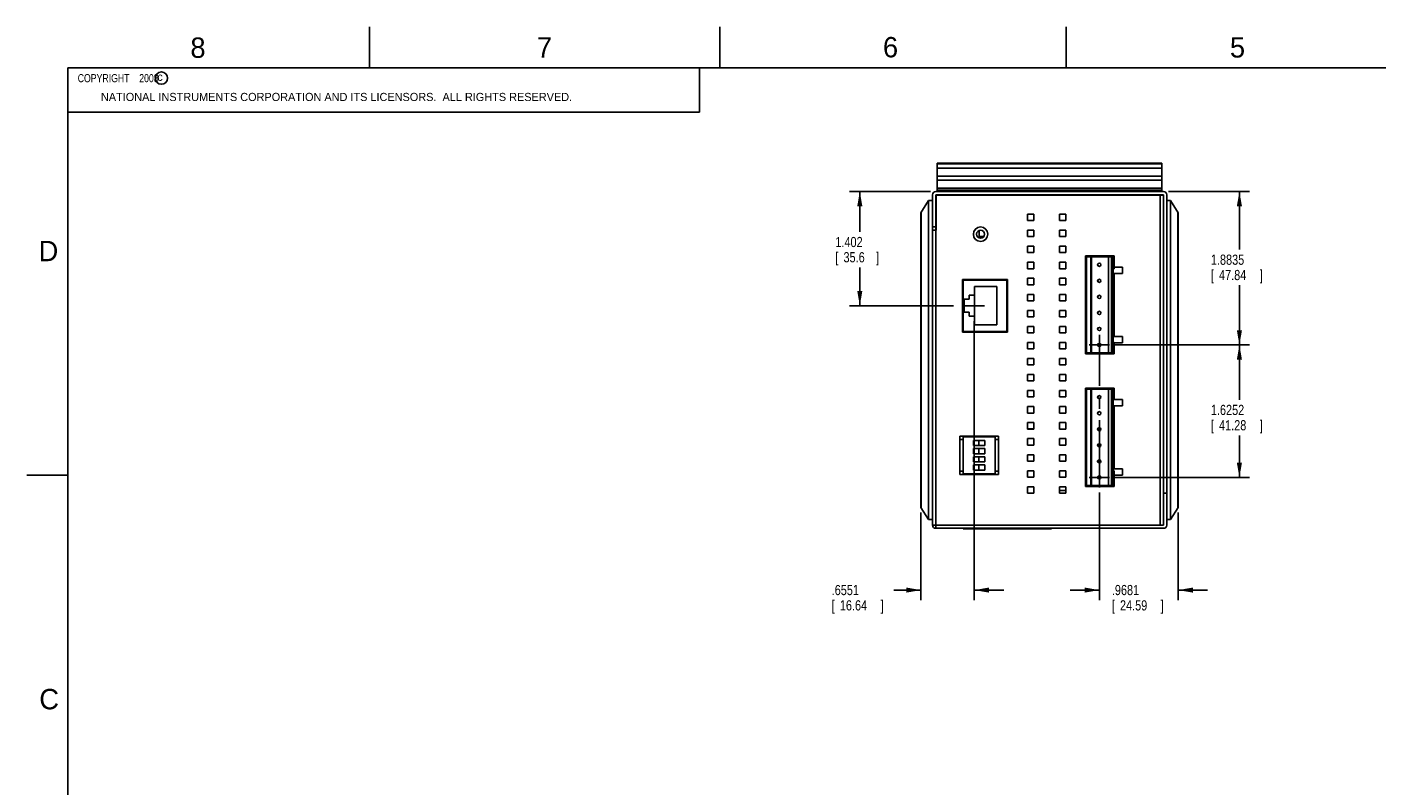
# Model space of a CAD drawing. Header units: inches. Extents: x 0 to 34, y 0 to 22.
# Tile 5 of 18: x 0 to 16.6, y 12.7 to 22. Entities that reach past the tile are written whole.
import ezdxf

# ---------------------------------------------------------------- set-up
doc = ezdxf.new("R2010")
doc.units = ezdxf.units.IN
doc.header["$LTSCALE"] = 1.87
doc.header["$MEASUREMENT"] = 0
doc.linetypes.add('CENTER', pattern=[0.6, 0.375, -0.075, 0.075, -0.075])
doc.layers.get('0').update_dxf_attribs({"linetype": 'CONTINUOUS'})
doc.layers.add('DEFAULT_1', color=7, linetype='CENTER')
doc.layers.add('DIMENSIONS', color=7, linetype='CONTINUOUS')
doc.styles.get("Standard").update_dxf_attribs({"font": 'txt', "width": 0.8})
doc.dimstyles.new('DIMSTYLE_1', dxfattribs={"dimtxt": 0.125, "dimasz": 0.18, "dimexe": 0.18, "dimexo": 0.0625, "dimgap": 0.09, "dimtad": 0, "dimtih": 1, "dimtoh": 1, "dimzin": 4, "dimdsep": 46, "dimtxsty": 'STANDARD', "dimblk": '_FILLED', "dimblk1": '_FILLED', "dimblk2": '_FILLED', "dimcen": 0.09, "dimadec": 0, "dimazin": 0, "dimtp": 0.02, "dimtm": 0.02, "dimtfac": 1, "dimtofl": 0, "dimtmove": 0, "dimatfit": 3, "dimldrblk": '_FILLED', "dimfxl": 1, "dimtolj": 1, "dimtzin": 4, "dimarcsym": 0})
doc.dimstyles.new('DIMSTYLE_2', dxfattribs={"dimtxt": 0.125, "dimasz": 0.18, "dimexe": 0.18, "dimexo": 0.0625, "dimgap": 0.09, "dimtad": 0, "dimtih": 1, "dimtoh": 1, "dimdec": 3, "dimzin": 4, "dimdsep": 46, "dimtxsty": 'STANDARD', "dimblk": '_FILLED', "dimblk1": '_FILLED', "dimblk2": '_FILLED', "dimcen": 0.09, "dimadec": 0, "dimazin": 0, "dimtp": 0.01, "dimtm": 0.01, "dimtfac": 1, "dimtdec": 3, "dimtofl": 0, "dimtmove": 0, "dimatfit": 3, "dimldrblk": '_FILLED', "dimfxl": 1, "dimtolj": 1, "dimtzin": 4, "dimarcsym": 0})

# ---------------------------------------------------------------- blocks, each defined once
blk = doc.blocks.new('_FILLED')
at = {"color": 0, "linetype": 'BYBLOCK'}
blk.add_solid([(0, 0), (-1, 0.174), (-1, -0.174)], dxfattribs=at)
blk = doc.blocks.new('*D0')
at = {"layer": 'DIMENSIONS', "color": 2, "linetype": 'CONTINUOUS'}
for p, q in [((11.085, 19.98), (10.092, 19.98)), ((10.217, 19.98), (10.217, 19.486)), ((10.217, 18.579), (10.217, 19.048)), ((11.367, 18.579), (10.092, 18.579))]:
    blk.add_line(p, q, dxfattribs=at)
at = {"layer": 'DIMENSIONS', "color": 2, "linetype": 'CONTINUOUS', "xscale": 0.18, "yscale": 0.18, "zscale": 0.18}
for p, rotation in [((10.217, 19.98), 90), ((10.217, 18.579), 270)]:
    blk.add_blockref('_FILLED', p, dxfattribs=dict(at, rotation=rotation))
at = {"layer": 'DIMENSIONS', "color": 2, "linetype": 'CONTINUOUS', "width": 0.8}
for s, p in [('1.402', (9.917, 19.298)), ('[', (9.917, 19.111)), ('35.6', (10.017, 19.111)), (']', (10.417, 19.111))]:
    blk.add_text(s, height=0.125, dxfattribs=at).set_placement(p)
blk = doc.blocks.new('*D19')
at = {"layer": 'DIMENSIONS', "color": 2, "linetype": 'CONTINUOUS'}
for p, q in [((11.622, 18.391), (11.622, 14.963)), ((10.967, 16.04), (10.967, 14.963)), ((10.967, 15.088), (10.635, 15.088)), ((11.622, 15.088), (11.982, 15.088))]:
    blk.add_line(p, q, dxfattribs=at)
at = {"layer": 'DIMENSIONS', "color": 2, "linetype": 'CONTINUOUS', "xscale": 0.18, "yscale": 0.18, "zscale": 0.18}
blk.add_blockref('_FILLED', (10.967, 15.088), dxfattribs=at)
at = {"layer": 'DIMENSIONS', "color": 2, "linetype": 'CONTINUOUS', "xscale": 0.18, "yscale": 0.18, "zscale": 0.18, "rotation": 180}
blk.add_blockref('_FILLED', (11.622, 15.088), dxfattribs=at)
at = {"layer": 'DIMENSIONS', "color": 2, "linetype": 'CONTINUOUS', "width": 0.8}
for s, p in [('.6551', (9.872, 15.026)), ('[', (9.872, 14.838)), ('16.64', (9.972, 14.838)), (']', (10.472, 14.838))]:
    blk.add_text(s, height=0.125, dxfattribs=at).set_placement(p)
blk = doc.blocks.new('*D20')
at = {"layer": 'DIMENSIONS', "color": 2, "linetype": 'CONTINUOUS'}
for p, q in [((13.156, 16.284), (13.156, 14.963)), ((14.124, 16.04), (14.124, 14.963)), ((13.156, 15.088), (12.796, 15.088)), ((14.124, 15.088), (14.484, 15.088))]:
    blk.add_line(p, q, dxfattribs=at)
at = {"layer": 'DIMENSIONS', "color": 2, "linetype": 'CONTINUOUS', "xscale": 0.18, "yscale": 0.18, "zscale": 0.18}
blk.add_blockref('_FILLED', (13.156, 15.088), dxfattribs=at)
at = {"layer": 'DIMENSIONS', "color": 2, "linetype": 'CONTINUOUS', "xscale": 0.18, "yscale": 0.18, "zscale": 0.18, "rotation": 180}
blk.add_blockref('_FILLED', (14.124, 15.088), dxfattribs=at)
at = {"layer": 'DIMENSIONS', "color": 2, "linetype": 'CONTINUOUS', "width": 0.8}
for s, p in [('.9681', (13.309, 15.026)), ('[', (13.309, 14.838)), ('24.59', (13.409, 14.838)), (']', (13.909, 14.838))]:
    blk.add_text(s, height=0.125, dxfattribs=at).set_placement(p)
blk = doc.blocks.new('*D21')
at = {"layer": 'DIMENSIONS', "color": 2, "linetype": 'CONTINUOUS'}
for p, q in [((13.343, 18.097), (14.999, 18.097)), ((14.874, 18.097), (14.874, 17.424)), ((14.874, 16.471), (14.874, 16.987)), ((13.343, 16.471), (14.999, 16.471))]:
    blk.add_line(p, q, dxfattribs=at)
at = {"layer": 'DIMENSIONS', "color": 2, "linetype": 'CONTINUOUS', "xscale": 0.18, "yscale": 0.18, "zscale": 0.18}
for p, rotation in [((14.874, 18.097), 90), ((14.874, 16.471), 270)]:
    blk.add_blockref('_FILLED', p, dxfattribs=dict(at, rotation=rotation))
at = {"layer": 'DIMENSIONS', "color": 2, "linetype": 'CONTINUOUS', "width": 0.8}
for s, p in [('1.6252', (14.524, 17.237)), ('[', (14.524, 17.049)), ('41.28', (14.624, 17.049)), (']', (15.124, 17.049))]:
    blk.add_text(s, height=0.125, dxfattribs=at).set_placement(p)
blk = doc.blocks.new('*D22')
at = {"layer": 'DIMENSIONS', "color": 2, "linetype": 'CONTINUOUS'}
for p, q in [((14.006, 19.98), (14.999, 19.98)), ((14.874, 19.98), (14.874, 19.268)), ((14.874, 18.097), (14.874, 18.831)), ((13.343, 18.097), (14.999, 18.097))]:
    blk.add_line(p, q, dxfattribs=at)
at = {"layer": 'DIMENSIONS', "color": 2, "linetype": 'CONTINUOUS', "xscale": 0.18, "yscale": 0.18, "zscale": 0.18}
for p, rotation in [((14.874, 19.98), 90), ((14.874, 18.097), 270)]:
    blk.add_blockref('_FILLED', p, dxfattribs=dict(at, rotation=rotation))
at = {"layer": 'DIMENSIONS', "color": 2, "linetype": 'CONTINUOUS', "width": 0.8}
for s, p in [('1.8835', (14.524, 19.081)), ('[', (14.524, 18.893)), ('47.84', (14.624, 18.893)), (']', (15.124, 18.893))]:
    blk.add_text(s, height=0.125, dxfattribs=at).set_placement(p)

msp = doc.modelspace()

# ---------------------------------------------------------------- linework, layer by layer
at = {"color": 2, "linetype": 'CONTINUOUS'}
for p, q in [((4.2, 21.5), (4.2, 22)), ((8.5, 21.5), (8.5, 22)), ((12.75, 21.5), (12.75, 22)), ((0.5, 21.5), (8.25, 21.5)), ((0.5, 21.5), (0.5, 20.9531)), ((8.25, 21.5), (8.25, 20.9531)), ((0.5, 20.9531), (8.25, 20.9531)), ((0, 16.5), (0.5, 16.5))]:
    msp.add_line(p, q, dxfattribs=at)
at = {"color": 7, "linetype": 'CONTINUOUS'}
for p, q in [((11.1676, 19.9802), (11.1676, 20.3266)), ((11.1676, 20.3266), (13.9235, 20.3266)), ((13.9235, 20.3208), (11.1676, 20.3208)), ((11.1676, 20.2676), (13.9235, 20.2676)), ((13.9235, 19.9802), (13.9235, 20.3266)), ((13.9235, 20.1691), (11.1676, 20.1691)), ((11.1676, 20.1179), (13.9235, 20.1179)), ((13.9235, 20.0195), (11.1676, 20.0195)), ((13.9235, 20.0117), (11.1676, 20.0117)), ((11.1676, 19.988), (13.9235, 19.988)), ((10.9672, 19.7203), (11.0617, 19.8699)), ((10.9672, 19.7203), (10.9672, 16.1022)), ((10.9696, 19.7243), (10.9696, 16.0983)), ((10.9717, 19.7274), (10.9717, 16.0951)), ((11.0617, 15.9526), (11.0617, 19.8699)), ((11.0617, 19.8699), (11.1085, 19.8699)), ((11.1085, 15.9526), (11.1085, 19.8699)), ((13.9825, 19.8699), (13.9825, 15.9526)), ((14.0294, 19.8699), (13.9825, 19.8699)), ((14.0294, 19.8699), (14.0294, 15.9526)), ((14.1239, 19.7203), (14.0294, 19.8699)), ((14.1194, 16.0951), (14.1194, 19.7274)), ((14.1214, 16.0982), (14.1214, 19.7242)), ((14.1239, 16.1022), (14.1239, 19.7203)), ((12.9983, 17.9865), (12.9983, 19.1912)), ((12.9983, 19.1794), (13.3258, 19.1794)), ((13.0512, 17.9983), (13.0512, 19.1794)), ((13.0593, 17.9983), (13.0593, 19.1794)), ((13.2668, 17.9983), (13.2668, 19.1794)), ((13.305, 19.1794), (13.305, 17.9983)), ((13.3258, 17.9983), (13.3258, 19.1794)), ((11.4865, 18.2557), (11.4865, 18.9014)), ((11.4865, 18.8935), (12.0219, 18.8935)), ((12.0219, 18.2636), (12.0219, 18.8935)), ((11.6223, 18.8148), (11.6223, 18.7065)), ((11.8979, 18.8148), (11.6223, 18.8148)), ((11.8979, 18.3424), (11.8979, 18.8148)), ((11.4963, 18.6573), (11.4963, 18.4998)), ((11.5593, 18.6573), (11.4963, 18.6573)), ((11.5593, 18.7065), (11.5593, 18.6573)), ((11.6223, 18.7065), (11.5593, 18.7065)), ((11.4963, 18.4998), (11.5593, 18.4998)), ((11.5593, 18.4998), (11.5593, 18.4506)), ((11.5593, 18.4506), (11.6223, 18.4506)), ((11.6223, 18.4506), (11.6223, 18.3424)), ((12.0219, 18.2636), (11.4865, 18.2636)), ((11.6223, 18.3424), (11.8979, 18.3424)), ((12.9983, 17.9983), (13.3258, 17.9983)), ((12.9983, 16.3613), (12.9983, 17.566)), ((12.9983, 17.5542), (13.3258, 17.5542)), ((13.0512, 16.3731), (13.0512, 17.5542)), ((13.0593, 16.3731), (13.0593, 17.5542)), ((13.2668, 16.3731), (13.2668, 17.5542)), ((13.305, 17.5542), (13.305, 16.3731)), ((13.3258, 16.3731), (13.3258, 17.5542)), ((12.2739, 17.0679), (12.3526, 17.0679)), ((11.4865, 16.5081), (11.4865, 16.9774)), ((11.4865, 16.9695), (11.8762, 16.9695)), ((11.6125, 16.9242), (11.7502, 16.9242)), ((11.6125, 16.8613), (11.6125, 16.9242)), ((11.6754, 16.9242), (11.6754, 16.8613)), ((11.7502, 16.8613), (11.7502, 16.9242)), ((11.8762, 16.516), (11.8762, 16.9695)), ((11.6125, 16.8613), (11.7502, 16.8613)), ((11.6125, 16.8242), (11.7502, 16.8242)), ((11.6125, 16.7613), (11.6125, 16.8242)), ((11.6125, 16.7613), (11.7502, 16.7613)), ((11.6754, 16.8242), (11.6754, 16.7613)), ((11.7502, 16.7613), (11.7502, 16.8242)), ((11.6125, 16.7242), (11.7502, 16.7242)), ((11.6125, 16.6613), (11.6125, 16.7242)), ((11.6125, 16.6613), (11.7502, 16.6613)), ((11.6125, 16.6242), (11.7502, 16.6242)), ((11.6125, 16.5613), (11.6125, 16.6242)), ((11.6754, 16.7242), (11.6754, 16.6613)), ((11.6754, 16.6242), (11.6754, 16.5613)), ((11.7502, 16.6613), (11.7502, 16.7242)), ((11.7502, 16.5613), (11.7502, 16.6242)), ((11.8762, 16.516), (11.4865, 16.516)), ((11.6125, 16.5613), (11.7502, 16.5613)), ((11.8605, 16.5081), (11.8605, 16.516)), ((12.6676, 16.3109), (12.7463, 16.3109)), ((12.9983, 16.3731), (13.3258, 16.3731)), ((11.0617, 15.9526), (10.9672, 16.1022)), ((14.1239, 16.1022), (14.0294, 15.9526)), ((11.0617, 15.9526), (11.1085, 15.9526)), ((14.0294, 15.9526), (13.9825, 15.9526)), ((11.4865, 15.8463), (11.4865, 15.8384)), ((11.4865, 15.8384), (12.5691, 15.8384)), ((12.0101, 15.8463), (12.0101, 15.8384)), ((12.5691, 15.8384), (12.5691, 15.8463))]:
    msp.add_line(p, q, dxfattribs=at)
at = {"color": 6, "linetype": 'CONTINUOUS'}
for p, q in [((11.1085, 19.8699), (11.1085, 19.9408)), ((11.1479, 19.9802), (13.9432, 19.9802)), ((11.1479, 15.8463), (11.1479, 19.9408)), ((13.9432, 19.9408), (11.1479, 19.9408)), ((11.1518, 19.5077), (11.1518, 19.9368)), ((11.1518, 19.9368), (13.9432, 19.9368)), ((11.3723, 19.9408), (11.3723, 19.9368)), ((11.5534, 19.9408), (11.5534, 19.9368)), ((11.8565, 19.9408), (11.8565, 19.9368)), ((12.0337, 19.9408), (12.0337, 19.9368)), ((13.0573, 19.9408), (13.0573, 19.9368)), ((13.2345, 19.9408), (13.2345, 19.9368)), ((13.5376, 19.9408), (13.5376, 19.9368)), ((13.7188, 19.9408), (13.7188, 19.9368)), ((13.9038, 19.9368), (13.9038, 15.8857)), ((13.9432, 15.8857), (13.9432, 19.9408)), ((13.9825, 19.9408), (13.9825, 19.8699)), ((11.1085, 19.5471), (11.1518, 19.5471)), ((12.2739, 19.7026), (12.2739, 19.6239)), ((12.3526, 19.7026), (12.2739, 19.7026)), ((12.2739, 19.6239), (12.3526, 19.6239)), ((12.3526, 19.6239), (12.3526, 19.7026)), ((12.6676, 19.7026), (12.6676, 19.6239)), ((12.7463, 19.7026), (12.6676, 19.7026)), ((12.6676, 19.6239), (12.7463, 19.6239)), ((12.7463, 19.6239), (12.7463, 19.7026)), ((11.1085, 19.5077), (11.1518, 19.5077)), ((11.6105, 19.4551), (11.6105, 19.4566)), ((11.6833, 19.5024), (11.6833, 19.427)), ((11.6833, 19.427), (11.738, 19.427)), ((11.7876, 19.458), (11.7876, 19.4565)), ((12.2739, 19.5057), (12.2739, 19.427)), ((12.3526, 19.5057), (12.2739, 19.5057)), ((12.2739, 19.427), (12.3526, 19.427)), ((12.3526, 19.427), (12.3526, 19.5057)), ((12.6676, 19.5057), (12.6676, 19.427)), ((12.7463, 19.5057), (12.6676, 19.5057)), ((12.6676, 19.427), (12.7463, 19.427)), ((12.7463, 19.427), (12.7463, 19.5057)), ((12.2739, 19.3089), (12.2739, 19.2302)), ((12.3526, 19.3089), (12.2739, 19.3089)), ((12.2739, 19.2302), (12.3526, 19.2302)), ((12.3526, 19.2302), (12.3526, 19.3089)), ((12.6676, 19.3089), (12.6676, 19.2302)), ((12.7463, 19.3089), (12.6676, 19.3089)), ((12.6676, 19.2302), (12.7463, 19.2302)), ((12.7463, 19.2302), (12.7463, 19.3089)), ((12.2739, 19.112), (12.2739, 19.0333)), ((12.3526, 19.112), (12.2739, 19.112)), ((12.3526, 19.0333), (12.3526, 19.112)), ((12.6676, 19.112), (12.6676, 19.0333)), ((12.7463, 19.112), (12.6676, 19.112)), ((12.7463, 19.0333), (12.7463, 19.112)), ((12.9865, 17.9865), (12.9865, 19.1912)), ((12.9865, 19.1912), (13.3376, 19.1912)), ((13.3369, 19.112), (13.3258, 19.112)), ((13.3369, 19.0333), (13.3369, 19.112)), ((13.3376, 19.1912), (13.3376, 19.0534)), ((13.3376, 19.0534), (13.4392, 19.0534)), ((13.4392, 19.0534), (13.4392, 18.9754)), ((11.4786, 18.2557), (11.4786, 18.9014)), ((11.4786, 18.9014), (12.0298, 18.9014)), ((11.5652, 18.8935), (11.5652, 18.9014)), ((11.6833, 18.9014), (11.6833, 18.8935)), ((11.7621, 18.8935), (11.7621, 18.9014)), ((12.0298, 18.9014), (12.0298, 18.2557)), ((12.2739, 19.0333), (12.3526, 19.0333)), ((12.2739, 18.9152), (12.2739, 18.8365)), ((12.3526, 18.9152), (12.2739, 18.9152)), ((12.3526, 18.8365), (12.3526, 18.9152)), ((12.6676, 19.0333), (12.7463, 19.0333)), ((12.6676, 18.9152), (12.6676, 18.8365)), ((12.7463, 18.9152), (12.6676, 18.9152)), ((12.7463, 18.8365), (12.7463, 18.9152)), ((13.3258, 19.0333), (13.3369, 19.0333)), ((13.3369, 18.9152), (13.3258, 18.9152)), ((13.3369, 18.8365), (13.3369, 18.9152)), ((13.3376, 18.9754), (13.3376, 18.2022)), ((13.4392, 18.9754), (13.3376, 18.9754)), ((12.2739, 18.8365), (12.3526, 18.8365)), ((12.2739, 18.7183), (12.2739, 18.6396)), ((12.3526, 18.7183), (12.2739, 18.7183)), ((12.3526, 18.6396), (12.3526, 18.7183)), ((12.6676, 18.8365), (12.7463, 18.8365)), ((12.6676, 18.7183), (12.6676, 18.6396)), ((12.7463, 18.7183), (12.6676, 18.7183)), ((12.7463, 18.6396), (12.7463, 18.7183)), ((13.3258, 18.8365), (13.3369, 18.8365)), ((13.3369, 18.7183), (13.3258, 18.7183)), ((13.3369, 18.6396), (13.3369, 18.7183)), ((12.2739, 18.6396), (12.3526, 18.6396)), ((12.6676, 18.6396), (12.7463, 18.6396)), ((13.3258, 18.6396), (13.3369, 18.6396)), ((12.2739, 18.5215), (12.2739, 18.4428)), ((12.3526, 18.5215), (12.2739, 18.5215)), ((12.2739, 18.4428), (12.3526, 18.4428)), ((12.3526, 18.4428), (12.3526, 18.5215)), ((12.6676, 18.5215), (12.6676, 18.4428)), ((12.7463, 18.5215), (12.6676, 18.5215)), ((12.6676, 18.4428), (12.7463, 18.4428)), ((12.7463, 18.4428), (12.7463, 18.5215)), ((13.3369, 18.5215), (13.3258, 18.5215)), ((13.3258, 18.4428), (13.3369, 18.4428)), ((13.3369, 18.4428), (13.3369, 18.5215)), ((12.0298, 18.2557), (11.4786, 18.2557)), ((11.5652, 18.2557), (11.5652, 18.2636)), ((11.6833, 18.2636), (11.6833, 18.2557)), ((11.7621, 18.2557), (11.7621, 18.2636)), ((12.2739, 18.3246), (12.2739, 18.2459)), ((12.3526, 18.3246), (12.2739, 18.3246)), ((12.2739, 18.2459), (12.3526, 18.2459)), ((12.3526, 18.2459), (12.3526, 18.3246)), ((12.6676, 18.3246), (12.6676, 18.2459)), ((12.7463, 18.3246), (12.6676, 18.3246)), ((12.6676, 18.2459), (12.7463, 18.2459)), ((12.7463, 18.2459), (12.7463, 18.3246)), ((13.3369, 18.3246), (13.3258, 18.3246)), ((13.3258, 18.2459), (13.3369, 18.2459)), ((13.3369, 18.2459), (13.3369, 18.3246)), ((12.2739, 18.1278), (12.2739, 18.0491)), ((12.3526, 18.1278), (12.2739, 18.1278)), ((12.3526, 18.0491), (12.3526, 18.1278)), ((12.6676, 18.1278), (12.6676, 18.0491)), ((12.7463, 18.1278), (12.6676, 18.1278)), ((12.7463, 18.0491), (12.7463, 18.1278)), ((13.3369, 18.1278), (13.3258, 18.1278)), ((13.3369, 18.0491), (13.3369, 18.1278)), ((13.3376, 18.2022), (13.4392, 18.2022)), ((13.4392, 18.1242), (13.3376, 18.1242)), ((13.3376, 18.1242), (13.3376, 17.9865)), ((13.4392, 18.2022), (13.4392, 18.1242)), ((12.2739, 18.0491), (12.3526, 18.0491)), ((12.2739, 17.9309), (12.2739, 17.8522)), ((12.3526, 17.9309), (12.2739, 17.9309)), ((12.3526, 17.8522), (12.3526, 17.9309)), ((12.6676, 18.0491), (12.7463, 18.0491)), ((12.7463, 17.9309), (12.6676, 17.9309)), ((12.6676, 17.9309), (12.6676, 17.8522)), ((12.7463, 17.8522), (12.7463, 17.9309)), ((13.3376, 17.9865), (12.9865, 17.9865)), ((13.3258, 18.0491), (13.3369, 18.0491)), ((12.2739, 17.8522), (12.3526, 17.8522)), ((12.3526, 17.7341), (12.2739, 17.7341)), ((12.2739, 17.7341), (12.2739, 17.6554)), ((12.3526, 17.6554), (12.3526, 17.7341)), ((12.6676, 17.8522), (12.7463, 17.8522)), ((12.7463, 17.7341), (12.6676, 17.7341)), ((12.6676, 17.7341), (12.6676, 17.6554)), ((12.7463, 17.6554), (12.7463, 17.7341)), ((12.2739, 17.6554), (12.3526, 17.6554)), ((12.6676, 17.6554), (12.7463, 17.6554)), ((12.9865, 17.566), (13.3376, 17.566)), ((12.9865, 16.3613), (12.9865, 17.566)), ((13.3376, 17.566), (13.3376, 17.4282)), ((12.3526, 17.5372), (12.2739, 17.5372)), ((12.2739, 17.5372), (12.2739, 17.4585)), ((12.2739, 17.4585), (12.3526, 17.4585)), ((12.3526, 17.4585), (12.3526, 17.5372)), ((12.7463, 17.5372), (12.6676, 17.5372)), ((12.6676, 17.5372), (12.6676, 17.4585)), ((12.6676, 17.4585), (12.7463, 17.4585)), ((12.7463, 17.4585), (12.7463, 17.5372)), ((13.3369, 17.5372), (13.3258, 17.5372)), ((13.3258, 17.4585), (13.3369, 17.4585)), ((13.3369, 17.4585), (13.3369, 17.5372)), ((13.3376, 17.4282), (13.4392, 17.4282)), ((13.4392, 17.4282), (13.4392, 17.3502)), ((12.3526, 17.3404), (12.2739, 17.3404)), ((12.2739, 17.3404), (12.2739, 17.2617)), ((12.2739, 17.2617), (12.3526, 17.2617)), ((12.3526, 17.2617), (12.3526, 17.3404)), ((12.7463, 17.3404), (12.6676, 17.3404)), ((12.6676, 17.3404), (12.6676, 17.2617)), ((12.6676, 17.2617), (12.7463, 17.2617)), ((12.7463, 17.2617), (12.7463, 17.3404)), ((13.3369, 17.3404), (13.3258, 17.3404)), ((13.3258, 17.2617), (13.3369, 17.2617)), ((13.3369, 17.2617), (13.3369, 17.3404)), ((13.4392, 17.3502), (13.3376, 17.3502)), ((13.3376, 17.3502), (13.3376, 16.577)), ((12.3526, 17.1435), (12.2739, 17.1435)), ((12.2739, 17.1435), (12.2739, 17.0648)), ((12.2739, 17.0648), (12.3526, 17.0648)), ((12.3526, 17.0648), (12.3526, 17.1435)), ((12.7463, 17.1435), (12.6676, 17.1435)), ((12.6676, 17.1435), (12.6676, 17.0648)), ((12.6676, 17.0648), (12.7463, 17.0648)), ((12.7463, 17.0648), (12.7463, 17.1435)), ((13.3369, 17.1435), (13.3258, 17.1435)), ((13.3258, 17.0648), (13.3369, 17.0648)), ((13.3369, 17.0648), (13.3369, 17.1435)), ((11.4451, 16.9774), (11.4451, 16.5081)), ((11.4451, 16.9774), (11.9176, 16.9774)), ((11.4451, 16.938), (11.4845, 16.938)), ((11.4845, 16.5475), (11.4845, 16.938)), ((11.8782, 16.938), (11.9176, 16.938)), ((11.8782, 16.938), (11.8782, 16.5475)), ((11.9176, 16.5081), (11.9176, 16.9774)), ((12.3526, 16.9467), (12.2739, 16.9467)), ((12.2739, 16.9467), (12.2739, 16.8679)), ((12.3526, 16.8679), (12.3526, 16.9467)), ((12.7463, 16.9467), (12.6676, 16.9467)), ((12.6676, 16.9467), (12.6676, 16.8679)), ((12.7463, 16.8679), (12.7463, 16.9467)), ((13.3369, 16.9467), (13.3258, 16.9467)), ((13.3369, 16.8679), (13.3369, 16.9467)), ((12.2739, 16.8679), (12.3526, 16.8679)), ((12.3526, 16.7498), (12.2739, 16.7498)), ((12.2739, 16.7498), (12.2739, 16.6711)), ((12.3526, 16.6711), (12.3526, 16.7498)), ((12.6676, 16.8679), (12.7463, 16.8679)), ((12.7463, 16.7498), (12.6676, 16.7498)), ((12.6676, 16.7498), (12.6676, 16.6711)), ((12.7463, 16.6711), (12.7463, 16.7498)), ((13.3258, 16.8679), (13.3369, 16.8679)), ((13.3369, 16.7498), (13.3258, 16.7498)), ((13.3369, 16.6711), (13.3369, 16.7498)), ((12.2739, 16.6711), (12.3526, 16.6711)), ((12.6676, 16.6711), (12.7463, 16.6711)), ((13.3258, 16.6711), (13.3369, 16.6711)), ((13.3376, 16.577), (13.4392, 16.577)), ((13.4392, 16.577), (13.4392, 16.4991)), ((11.4845, 16.5475), (11.4451, 16.5475)), ((11.9176, 16.5081), (11.4451, 16.5081)), ((11.9176, 16.5475), (11.8782, 16.5475)), ((12.3526, 16.553), (12.2739, 16.553)), ((12.2739, 16.553), (12.2739, 16.4742)), ((12.2739, 16.4742), (12.3526, 16.4742)), ((12.3526, 16.4742), (12.3526, 16.553)), ((12.7463, 16.553), (12.6676, 16.553)), ((12.6676, 16.553), (12.6676, 16.4742)), ((12.6676, 16.4742), (12.7463, 16.4742)), ((12.7463, 16.4742), (12.7463, 16.553)), ((13.3369, 16.553), (13.3258, 16.553)), ((13.3258, 16.4742), (13.3369, 16.4742)), ((13.3369, 16.4742), (13.3369, 16.553)), ((13.4392, 16.4991), (13.3376, 16.4991)), ((13.3376, 16.4991), (13.3376, 16.3613)), ((12.3526, 16.3561), (12.2739, 16.3561)), ((12.2739, 16.3561), (12.2739, 16.2774)), ((12.2739, 16.2774), (12.3526, 16.2774)), ((12.3526, 16.2774), (12.3526, 16.3561)), ((12.7463, 16.3561), (12.6676, 16.3561)), ((12.6676, 16.3561), (12.6676, 16.2774)), ((12.6676, 16.2774), (12.7463, 16.2774)), ((12.7463, 16.2774), (12.7463, 16.3561)), ((13.3376, 16.3613), (12.9865, 16.3613)), ((13.9825, 16.2794), (13.9432, 16.2794)), ((11.1085, 15.9526), (11.1085, 15.8857)), ((13.9825, 15.9526), (13.9825, 15.8857)), ((13.9432, 15.8857), (11.1085, 15.8857)), ((13.9432, 15.8463), (11.1479, 15.8463))]:
    msp.add_line(p, q, dxfattribs=at)
at = {"color": 7, "linetype": 'CONTINUOUS', "const_width": 0.02}
for points in [[(0.5, 21.5), (0.5, 0.5)], [(33.5, 21.5), (0.5, 21.5)]]:
    msp.add_lwpolyline(points, dxfattribs=at)
at = {"color": 2, "linetype": 'CONTINUOUS'}
msp.add_circle((1.6484, 21.3727), 0.0754, dxfattribs=at)
at = {"color": 6, "linetype": 'CONTINUOUS'}
msp.add_circle((11.6991, 19.4565), 0.0492, dxfattribs=at)
at = {"color": 7, "linetype": 'CONTINUOUS'}
for centre in [(13.1558, 19.0809), (13.1558, 18.8841), (13.1558, 18.6872), (13.1558, 18.4904), (13.1558, 18.2935), (13.1558, 18.0967), (13.1558, 17.4557), (13.1558, 17.2589), (13.1558, 17.062), (13.1558, 16.8652), (13.1558, 16.6683), (13.1558, 16.4715)]:
    msp.add_circle(centre, 0.0197, dxfattribs=at)
at = {"color": 6, "linetype": 'CONTINUOUS'}
for centre, radius, start, end in [((11.1479, 19.9408), 0.0394, 90, 180), ((13.9432, 19.9408), 0.0394, 0, 90), ((11.6991, 19.4565), 0.0886, 0.94725, 179.98534), ((11.6991, 19.4565), 0.0886, 180.94725, 359.98534), ((11.1479, 15.8857), 0.0394, 180, 270), ((13.9432, 15.8857), 0.0394, 270, 360)]:
    msp.add_arc(centre, radius, start, end, dxfattribs=at)
at = {"color": 7, "linetype": 'CONTINUOUS'}
for points, knots in [([(13.1419, 19.0962), (13.1396, 19.0944), (13.1358, 19.0898), (13.1344, 19.0839), (13.1344, 19.0809)], [0, 0, 0, 0, 0.5001415, 1, 1, 1, 1]), ([(13.1344, 19.0809), (13.1344, 19.078), (13.1358, 19.0722), (13.1395, 19.0676), (13.1418, 19.0657)], [0, 0, 0, 0, 0.5013559, 1, 1, 1, 1]), ([(13.1419, 18.8994), (13.1396, 18.8976), (13.1358, 18.8929), (13.1344, 18.887), (13.1344, 18.8841)], [0, 0, 0, 0, 0.5001415, 1, 1, 1, 1]), ([(13.1344, 18.8841), (13.1344, 18.8812), (13.1358, 18.8753), (13.1395, 18.8707), (13.1418, 18.8689)], [0, 0, 0, 0, 0.5013559, 1, 1, 1, 1]), ([(13.1419, 18.7025), (13.1396, 18.7007), (13.1358, 18.6961), (13.1344, 18.6902), (13.1344, 18.6872)], [0, 0, 0, 0, 0.5001415, 1, 1, 1, 1]), ([(13.1344, 18.6872), (13.1344, 18.6843), (13.1358, 18.6785), (13.1395, 18.6739), (13.1418, 18.672)], [0, 0, 0, 0, 0.5013559, 1, 1, 1, 1]), ([(13.1419, 18.5057), (13.1396, 18.5039), (13.1358, 18.4992), (13.1344, 18.4933), (13.1344, 18.4904)], [0, 0, 0, 0, 0.5001415, 1, 1, 1, 1]), ([(13.1344, 18.4904), (13.1344, 18.4875), (13.1358, 18.4816), (13.1395, 18.477), (13.1418, 18.4752)], [0, 0, 0, 0, 0.5013559, 1, 1, 1, 1]), ([(13.1419, 18.3088), (13.1396, 18.307), (13.1358, 18.3024), (13.1344, 18.2964), (13.1344, 18.2935)], [0, 0, 0, 0, 0.5001415, 1, 1, 1, 1]), ([(13.1344, 18.2935), (13.1344, 18.2906), (13.1358, 18.2848), (13.1395, 18.2802), (13.1418, 18.2783)], [0, 0, 0, 0, 0.5013559, 1, 1, 1, 1]), ([(13.1419, 18.112), (13.1396, 18.1102), (13.1358, 18.1055), (13.1344, 18.0996), (13.1344, 18.0967)], [0, 0, 0, 0, 0.5001415, 1, 1, 1, 1]), ([(13.1344, 18.0967), (13.1344, 18.0938), (13.1358, 18.0879), (13.1395, 18.0833), (13.1418, 18.0815)], [0, 0, 0, 0, 0.5013559, 1, 1, 1, 1]), ([(13.1419, 17.471), (13.1396, 17.4692), (13.1358, 17.4646), (13.1344, 17.4587), (13.1344, 17.4557)], [0, 0, 0, 0, 0.5001415, 1, 1, 1, 1]), ([(13.1344, 17.4557), (13.1344, 17.4528), (13.1358, 17.447), (13.1395, 17.4424), (13.1418, 17.4405)], [0, 0, 0, 0, 0.5013559, 1, 1, 1, 1]), ([(13.1419, 17.2742), (13.1396, 17.2724), (13.1358, 17.2677), (13.1344, 17.2618), (13.1344, 17.2589)], [0, 0, 0, 0, 0.5001415, 1, 1, 1, 1]), ([(13.1344, 17.2589), (13.1344, 17.256), (13.1358, 17.2501), (13.1395, 17.2455), (13.1418, 17.2437)], [0, 0, 0, 0, 0.5013559, 1, 1, 1, 1]), ([(13.1419, 17.0773), (13.1396, 17.0755), (13.1358, 17.0709), (13.1344, 17.065), (13.1344, 17.062)], [0, 0, 0, 0, 0.5001415, 1, 1, 1, 1]), ([(13.1344, 17.062), (13.1344, 17.0591), (13.1358, 17.0533), (13.1395, 17.0487), (13.1418, 17.0468)], [0, 0, 0, 0, 0.5013559, 1, 1, 1, 1]), ([(13.1419, 16.8805), (13.1396, 16.8787), (13.1358, 16.874), (13.1344, 16.8681), (13.1344, 16.8652)], [0, 0, 0, 0, 0.5001415, 1, 1, 1, 1]), ([(13.1344, 16.8652), (13.1344, 16.8623), (13.1358, 16.8564), (13.1395, 16.8518), (13.1418, 16.85)], [0, 0, 0, 0, 0.5013559, 1, 1, 1, 1]), ([(13.1419, 16.6836), (13.1396, 16.6818), (13.1358, 16.6772), (13.1344, 16.6713), (13.1344, 16.6683)], [0, 0, 0, 0, 0.5001415, 1, 1, 1, 1]), ([(13.1344, 16.6683), (13.1344, 16.6654), (13.1358, 16.6596), (13.1395, 16.655), (13.1418, 16.6531)], [0, 0, 0, 0, 0.5013559, 1, 1, 1, 1]), ([(13.1419, 16.4868), (13.1396, 16.485), (13.1358, 16.4803), (13.1344, 16.4744), (13.1344, 16.4715)], [0, 0, 0, 0, 0.5001415, 1, 1, 1, 1]), ([(13.1344, 16.4715), (13.1344, 16.4686), (13.1358, 16.4627), (13.1395, 16.4581), (13.1418, 16.4563)], [0, 0, 0, 0, 0.5013559, 1, 1, 1, 1])]:
    msp.add_open_spline(points, degree=3, knots=knots, dxfattribs=at)
at = {"layer": 'DEFAULT_1', "color": 7, "linetype": 'CENTER'}
for p, q in [((11.6223, 18.5786), (11.4973, 18.5786)), ((11.6223, 18.5786), (11.6223, 18.7036)), ((11.6223, 18.5786), (11.6223, 18.4536)), ((11.6223, 18.5786), (11.7473, 18.5786)), ((13.1558, 18.0967), (13.1558, 18.2217)), ((13.1558, 18.0967), (13.0308, 18.0967)), ((13.1558, 18.0967), (13.2808, 18.0967)), ((13.1558, 18.0967), (13.1558, 17.9717)), ((13.1558, 16.4715), (13.1558, 17.9717)), ((13.1558, 16.4715), (13.0308, 16.4715)), ((13.1558, 16.4715), (13.2808, 16.4715)), ((13.1558, 16.4715), (13.1558, 16.3465))]:
    msp.add_line(p, q, dxfattribs=at)

# ---------------------------------------------------------------- texts
at = {"color": 2, "linetype": 'CONTINUOUS'}
for s, height, p in [('8', 0.25, (2.0046, 21.6213)), ('7', 0.25, (6.2556, 21.6243)), ('6', 0.25, (10.5012, 21.6272)), ('5', 0.25, (14.7577, 21.6247)), ('c', 0.1, (1.599, 21.3388)), ('NATIONAL INSTRUMENTS CORPORATION AND ITS LICENSORS.  ALL RIGHTS RESERVED.', 0.1, (0.9071, 21.0911)), ('D', 0.25, (0.1424, 19.125)), ('C', 0.25, (0.1508, 13.6246))]:
    msp.add_text(s, height=height, dxfattribs=at).set_placement(p)
at = {"color": 2, "linetype": 'CONTINUOUS', "insert": (0.5625, 21.4219), "char_height": 0.1, "width": 1.52, "attachment_point": 1}
msp.add_mtext('  COPYRIGHT    2008', dxfattribs=at)

# ---------------------------------------------------------------- dimensions: what is measured, and where the dimension line sits
at = {"layer": 'DIMENSIONS', "color": 2, "linetype": 'CONTINUOUS'}
for base, p1, p2, angle, dimstyle, picture, middle in [((10.2172, 18.5786), (11.0854, 19.9802), (11.3675, 18.5786), 270, 'DIMSTYLE_1', '*D0', (10.2172, 19.267)), ((14.87387, 19.98015), (13.34326, 18.09669), (14.00566, 19.98015), 90, 'DIMSTYLE_2', '*D22', (14.87387, 19.04967)), ((10.9672, 15.0884), (11.6223, 18.3911), (10.9672, 16.0397), 180, 'DIMSTYLE_2', '*D19', (10.2223, 14.9947)), ((14.8739, 18.0967), (13.3433, 16.4715), (13.3433, 18.0967), 90, 'DIMSTYLE_2', '*D21', (14.8739, 17.2056))]:
    dim = msp.add_linear_dim(base=base, p1=p1, p2=p2, angle=angle, dimstyle=dimstyle, dxfattribs=at)
    dim.commit()
    dim.dimension.update_dxf_attribs({"geometry": picture, "text_midpoint": middle, "dimtype": 160})
dim = msp.add_linear_dim(base=(14.1239, 15.0884), p1=(13.1558, 16.284), p2=(14.1239, 16.0397), dimstyle='DIMSTYLE_2', dxfattribs=at)
dim.commit()
dim.dimension.update_dxf_attribs({"geometry": '*D20', "text_midpoint": (13.6586, 14.9947), "dimtype": 160})

doc.saveas('drawing.dxf')
